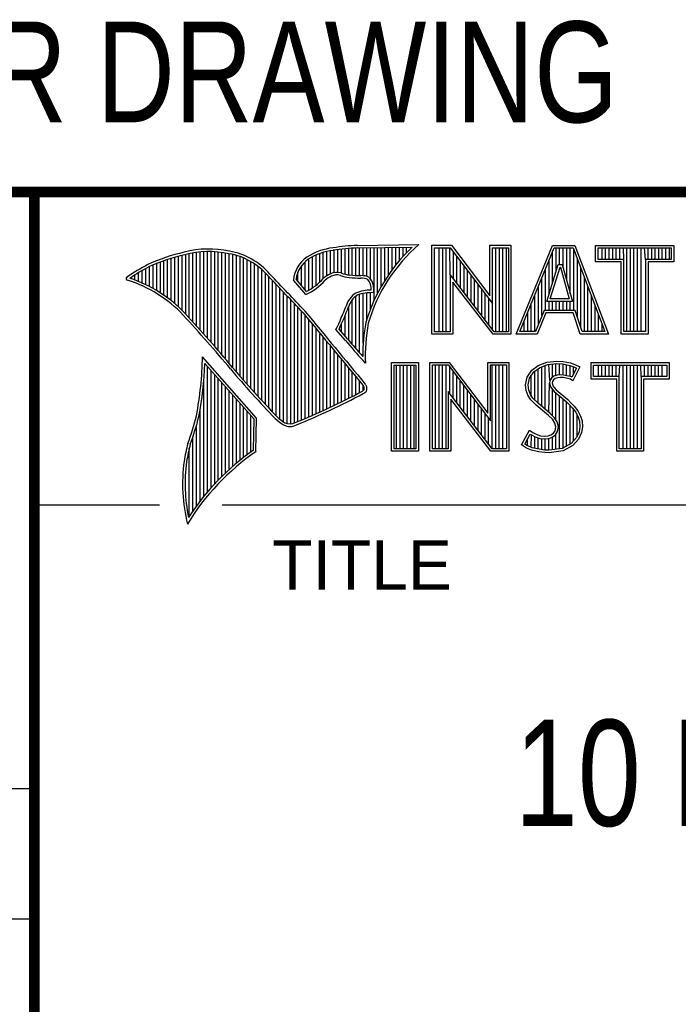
# Model space of a CAD drawing. Header units: inches. Extents: x 0 to 22, y 0 to 17.
# Tile 4 of 10: x 16.3 to 17.6, y 1.4 to 3.3. Entities that reach past the tile are written whole.
import ezdxf

# ---------------------------------------------------------------- set-up
doc = ezdxf.new("R2010")
doc.units = ezdxf.units.IN
doc.header["$LTSCALE"] = 1.21
doc.header["$MEASUREMENT"] = 0
doc.layers.get('0').update_dxf_attribs({"linetype": 'CONTINUOUS'})
doc.layers.add('NOTE', color=7, linetype='CONTINUOUS')
doc.styles.get("Standard").update_dxf_attribs({"font": 'txt', "width": 0.8})
doc.styles.add('TEXTSTYLE_2', font='txt')

msp = doc.modelspace()

# ---------------------------------------------------------------- linework, layer by layer
at = {"color": 2, "linetype": 'CONTINUOUS'}
for p, q in [((16.3737, 2.9596), (21.5037, 2.9596)), ((16.3737, 2.9596), (16.3737, 1.2496)), ((16.375, 2.96), (21.5, 2.96)), ((16.9838, 2.8589), (17.0997, 2.8607)), ((17.1243, 2.8592), (17.1609, 2.8592)), ((17.1243, 2.6915), (17.1243, 2.8592)), ((17.1609, 2.8592), (17.2334, 2.7636)), ((17.2334, 2.8592), (17.2732, 2.8592)), ((17.2334, 2.7636), (17.2334, 2.8592)), ((17.2732, 2.8592), (17.2732, 2.6915)), ((17.2831, 2.6915), (17.3516, 2.8591)), ((17.3516, 2.8591), (17.3938, 2.8591)), ((17.3938, 2.8591), (17.4574, 2.6915)), ((17.4327, 2.8591), (17.5802, 2.8591)), ((17.4327, 2.8278), (17.4327, 2.8591)), ((17.5802, 2.8591), (17.5802, 2.8278)), ((16.6533, 2.7366), (16.6533, 2.8403)), ((16.6602, 2.7295), (16.6602, 2.8419)), ((16.667, 2.7221), (16.667, 2.8435)), ((16.6738, 2.7146), (16.6738, 2.8449)), ((16.6806, 2.707), (16.6806, 2.8459)), ((16.6875, 2.6995), (16.6875, 2.8467)), ((16.6943, 2.6918), (16.6943, 2.8472)), ((16.7011, 2.6841), (16.7011, 2.8474)), ((16.708, 2.6764), (16.708, 2.8474)), ((16.7148, 2.6685), (16.7148, 2.847)), ((16.7216, 2.6607), (16.7216, 2.8465)), ((16.7284, 2.6527), (16.7284, 2.8456)), ((16.7353, 2.6447), (16.7353, 2.8445)), ((16.7421, 2.6366), (16.7421, 2.8431)), ((16.7489, 2.6285), (16.7489, 2.8417)), ((16.9059, 2.7837), (16.9059, 2.8408)), ((16.9128, 2.7896), (16.9128, 2.8436)), ((16.9196, 2.7966), (16.9196, 2.8459)), ((16.9264, 2.8018), (16.9264, 2.8477)), ((16.9332, 2.8053), (16.9332, 2.849)), ((16.9401, 2.8077), (16.9401, 2.8499)), ((16.9469, 2.8082), (16.9469, 2.8509)), ((16.9537, 2.8069), (16.9537, 2.8518)), ((16.9606, 2.8048), (16.9606, 2.8525)), ((16.9674, 2.8034), (16.9674, 2.8531)), ((16.9742, 2.8027), (16.9742, 2.8536)), ((16.981, 2.8023), (16.981, 2.854)), ((16.9839, 2.8541), (17.087, 2.8557)), ((16.9879, 2.802), (16.9879, 2.8542)), ((16.9947, 2.8019), (16.9947, 2.8543)), ((17.0015, 2.8005), (17.0015, 2.8544)), ((17.0083, 2.7963), (17.0083, 2.8545)), ((17.0152, 2.755), (17.0152, 2.8546)), ((17.022, 2.7691), (17.022, 2.8547)), ((17.0288, 2.7817), (17.0288, 2.8548)), ((17.0357, 2.7931), (17.0357, 2.8549)), ((17.0425, 2.8035), (17.0425, 2.855)), ((17.0493, 2.8131), (17.0493, 2.8551)), ((17.0561, 2.822), (17.0561, 2.8552)), ((17.063, 2.8303), (17.063, 2.8553)), ((17.0698, 2.8381), (17.0698, 2.8554)), ((17.0766, 2.8454), (17.0766, 2.8555)), ((17.1291, 2.8543), (17.1585, 2.8543)), ((17.1291, 2.6963), (17.1291, 2.8543)), ((17.1381, 2.6963), (17.1381, 2.8543)), ((17.1447, 2.6963), (17.1447, 2.8543)), ((17.1514, 2.6963), (17.1514, 2.8543)), ((17.1589, 2.8042), (17.1581, 2.8543)), ((17.1585, 2.8543), (17.2383, 2.7492)), ((17.1648, 2.7965), (17.1648, 2.8461)), ((17.2383, 2.8543), (17.2684, 2.8543)), ((17.2383, 2.7492), (17.2383, 2.8543)), ((17.2449, 2.6963), (17.2449, 2.8543)), ((17.2515, 2.6963), (17.2515, 2.8543)), ((17.2582, 2.6963), (17.2582, 2.8543)), ((17.2649, 2.6963), (17.2649, 2.8543)), ((17.2684, 2.8543), (17.2684, 2.6963)), ((17.2903, 2.6964), (17.3548, 2.8542)), ((17.3517, 2.7882), (17.3517, 2.8465)), ((17.3548, 2.8542), (17.3905, 2.8542)), ((17.3583, 2.8098), (17.3583, 2.8542)), ((17.365, 2.8228), (17.365, 2.8542)), ((17.3717, 2.817), (17.3717, 2.8542)), ((17.3784, 2.7925), (17.3784, 2.8542)), ((17.385, 2.7679), (17.385, 2.8542)), ((17.3905, 2.8542), (17.4504, 2.6964)), ((17.3917, 2.7364), (17.3917, 2.851)), ((17.4375, 2.8542), (17.5753, 2.8542)), ((17.4375, 2.8327), (17.4375, 2.8542)), ((17.4451, 2.8327), (17.4451, 2.8542)), ((17.4518, 2.8327), (17.4518, 2.8542)), ((17.4585, 2.8327), (17.4585, 2.8542)), ((17.4652, 2.8327), (17.4652, 2.8542)), ((17.4718, 2.8327), (17.4718, 2.8542)), ((17.4785, 2.8327), (17.4785, 2.8542)), ((17.4859, 2.8327), (17.4852, 2.8542)), ((17.4919, 2.6964), (17.4919, 2.8542)), ((17.4985, 2.6964), (17.4985, 2.8542)), ((17.5052, 2.6964), (17.5052, 2.8542)), ((17.5119, 2.6964), (17.5119, 2.8542)), ((17.5186, 2.6964), (17.5186, 2.8542)), ((17.5269, 2.8327), (17.5252, 2.8542)), ((17.5319, 2.8327), (17.5319, 2.8542)), ((17.5386, 2.8327), (17.5386, 2.8542)), ((17.5453, 2.8327), (17.5453, 2.8542)), ((17.5519, 2.8327), (17.5519, 2.8542)), ((17.5586, 2.8327), (17.5586, 2.8542)), ((17.5653, 2.8327), (17.5653, 2.8542)), ((17.572, 2.8327), (17.572, 2.8542)), ((17.5753, 2.8542), (17.5753, 2.8327)), ((16.5987, 2.7778), (16.5987, 2.8221)), ((16.6055, 2.7738), (16.6055, 2.8249)), ((16.6124, 2.7696), (16.6124, 2.8276)), ((16.6192, 2.765), (16.6192, 2.8301)), ((16.626, 2.7601), (16.626, 2.8325)), ((16.6329, 2.7549), (16.6329, 2.8347)), ((16.6397, 2.7492), (16.6397, 2.8367)), ((16.6465, 2.7431), (16.6465, 2.8386)), ((16.7557, 2.6204), (16.7557, 2.84)), ((16.7626, 2.6125), (16.7626, 2.8378)), ((16.7694, 2.6046), (16.7694, 2.8352)), ((16.7762, 2.5968), (16.7762, 2.8321)), ((16.7831, 2.5891), (16.7831, 2.8284)), ((16.7899, 2.5815), (16.7899, 2.8242)), ((16.8855, 2.7749), (16.8855, 2.8281)), ((16.8923, 2.7747), (16.8923, 2.8335)), ((16.8991, 2.7788), (16.8991, 2.8375)), ((17.1714, 2.7879), (17.1714, 2.8373)), ((17.1781, 2.7792), (17.1781, 2.8285)), ((17.3409, 2.7533), (17.3624, 2.8228)), ((17.345, 2.7666), (17.345, 2.8302)), ((17.3624, 2.8228), (17.3701, 2.8228)), ((17.3701, 2.8228), (17.389, 2.7533)), ((17.3984, 2.7232), (17.3984, 2.8334)), ((17.481, 2.8278), (17.4327, 2.8278)), ((17.4859, 2.8327), (17.4375, 2.8327)), ((17.481, 2.6915), (17.481, 2.8278)), ((17.4859, 2.6964), (17.4859, 2.8327)), ((17.5753, 2.8327), (17.5269, 2.8327)), ((17.5269, 2.8327), (17.5269, 2.6964)), ((17.5802, 2.8278), (17.5318, 2.8278)), ((17.5318, 2.8278), (17.5318, 2.6915)), ((16.5646, 2.7936), (16.5646, 2.8033)), ((16.5714, 2.7909), (16.5714, 2.8075)), ((16.5782, 2.788), (16.5782, 2.8116)), ((16.5851, 2.7849), (16.5851, 2.8154)), ((16.5919, 2.7815), (16.5919, 2.819)), ((16.7967, 2.5739), (16.7967, 2.8193)), ((16.8035, 2.5665), (16.8035, 2.8136)), ((16.8104, 2.5591), (16.8104, 2.807)), ((16.8718, 2.791), (16.8718, 2.8085)), ((16.8786, 2.783), (16.8786, 2.8206)), ((17.2418, 2.6963), (17.1589, 2.8042)), ((17.1589, 2.8042), (17.1589, 2.6963)), ((17.1848, 2.7705), (17.1848, 2.8197)), ((17.1915, 2.7618), (17.1915, 2.8109)), ((17.3383, 2.7364), (17.3383, 2.8138)), ((17.3475, 2.7581), (17.3659, 2.8179)), ((17.3659, 2.8179), (17.3664, 2.8179)), ((17.3664, 2.8179), (17.3827, 2.7581)), ((17.4051, 2.7034), (17.4051, 2.8158)), ((16.5578, 2.796), (16.5578, 2.7989)), ((16.8172, 2.5519), (16.8172, 2.7996)), ((16.824, 2.5447), (16.824, 2.7924)), ((16.8308, 2.5375), (16.8308, 2.7853)), ((16.8864, 2.7664), (16.8632, 2.7937)), ((16.8877, 2.7723), (16.8682, 2.7952)), ((17.2395, 2.6915), (17.1637, 2.7899)), ((17.1637, 2.7899), (17.1637, 2.6915)), ((17.1981, 2.7531), (17.1981, 2.8021)), ((17.2048, 2.7445), (17.2048, 2.7933)), ((17.2115, 2.7358), (17.2115, 2.7845)), ((17.3316, 2.7267), (17.3316, 2.7975)), ((17.4118, 2.6964), (17.4118, 2.7982)), ((16.8377, 2.5314), (16.8377, 2.7781)), ((16.8445, 2.5262), (16.8445, 2.7709)), ((16.9879, 2.6563), (16.9879, 2.7665)), ((16.9947, 2.6748), (16.9947, 2.7683)), ((17.0015, 2.7195), (17.0015, 2.7694)), ((17.0083, 2.7388), (17.0083, 2.7698)), ((17.2182, 2.7271), (17.2182, 2.7757)), ((17.2248, 2.7184), (17.2248, 2.7669)), ((17.325, 2.7101), (17.325, 2.7812)), ((17.4184, 2.6964), (17.4184, 2.7806)), ((16.8513, 2.523), (16.8513, 2.7637)), ((16.8581, 2.5224), (16.8581, 2.7565)), ((16.865, 2.5241), (16.865, 2.7493)), ((16.9742, 2.672), (16.9742, 2.7568)), ((16.981, 2.664), (16.981, 2.7634)), ((17.2315, 2.7098), (17.2315, 2.7581)), ((17.2382, 2.7011), (17.2383, 2.7492)), ((17.3116, 2.6964), (17.3116, 2.7485)), ((17.3183, 2.6964), (17.3183, 2.7648)), ((17.389, 2.7533), (17.3409, 2.7533)), ((17.345, 2.7364), (17.345, 2.7533)), ((17.3827, 2.7581), (17.3475, 2.7581)), ((17.3517, 2.7364), (17.3517, 2.7533)), ((17.3583, 2.7364), (17.3583, 2.7533)), ((17.365, 2.7364), (17.365, 2.7533)), ((17.3717, 2.7364), (17.3717, 2.7533)), ((17.3784, 2.7364), (17.3784, 2.7533)), ((17.385, 2.7364), (17.385, 2.7533)), ((17.4251, 2.6964), (17.4251, 2.763)), ((16.8718, 2.527), (16.8718, 2.7421)), ((16.8786, 2.5298), (16.8786, 2.7348)), ((16.9674, 2.6802), (16.9674, 2.7444)), ((17.3049, 2.6964), (17.3049, 2.7322)), ((17.3356, 2.7364), (17.3195, 2.6964)), ((17.3388, 2.7316), (17.3228, 2.6915)), ((17.394, 2.7364), (17.3356, 2.7364)), ((17.3905, 2.7316), (17.3388, 2.7316)), ((17.4039, 2.6915), (17.3905, 2.7316)), ((17.4074, 2.6964), (17.394, 2.7364)), ((17.4318, 2.6964), (17.4318, 2.7455)), ((16.8855, 2.5327), (16.8855, 2.727)), ((16.8923, 2.5356), (16.8923, 2.7187)), ((16.8991, 2.5385), (16.8991, 2.7104)), ((16.9537, 2.696), (16.9537, 2.7109)), ((16.9606, 2.6882), (16.9606, 2.7266)), ((17.2983, 2.6964), (17.2983, 2.7158)), ((17.4385, 2.6964), (17.4385, 2.7279)), ((17.4451, 2.6964), (17.4451, 2.7103)), ((16.9059, 2.5415), (16.9059, 2.7022)), ((16.9128, 2.5446), (16.9128, 2.6939)), ((16.9616, 2.6797), (16.9434, 2.7005)), ((16.9653, 2.6828), (16.9492, 2.7013)), ((17.1589, 2.6963), (17.1291, 2.6963)), ((17.2684, 2.6963), (17.2418, 2.6963)), ((17.3195, 2.6964), (17.2903, 2.6964)), ((17.4504, 2.6964), (17.4074, 2.6964)), ((17.5269, 2.6964), (17.4859, 2.6964)), ((16.9196, 2.5477), (16.9196, 2.6856)), ((16.9264, 2.5508), (16.9264, 2.6774)), ((17.1637, 2.6915), (17.1243, 2.6915)), ((17.2732, 2.6915), (17.2395, 2.6915)), ((17.3228, 2.6915), (17.2831, 2.6915)), ((17.4574, 2.6915), (17.4039, 2.6915)), ((17.5318, 2.6915), (17.481, 2.6915)), ((16.9332, 2.554), (16.9332, 2.6691)), ((16.9401, 2.5573), (16.9401, 2.6608)), ((16.7939, 2.533), (16.6919, 2.6489)), ((16.789, 2.5312), (16.6964, 2.6365)), ((16.9469, 2.5606), (16.9469, 2.6526)), ((16.9537, 2.5639), (16.9537, 2.6443)), ((16.9606, 2.5673), (16.9606, 2.6361)), ((16.999, 2.637), (16.9946, 2.6418)), ((17.0482, 2.6383), (17.0988, 2.6383)), ((17.0482, 2.4708), (17.0482, 2.6383)), ((17.0988, 2.6383), (17.0988, 2.4708)), ((17.1205, 2.6385), (17.1571, 2.6385)), ((17.1205, 2.4708), (17.1205, 2.6385)), ((17.1571, 2.6385), (17.2296, 2.5429)), ((17.2296, 2.6385), (17.2694, 2.6385)), ((17.2296, 2.5429), (17.2296, 2.6385)), ((17.2694, 2.6385), (17.2694, 2.4708)), ((17.3245, 2.6324), (17.3412, 2.639)), ((17.3412, 2.639), (17.3596, 2.641)), ((17.3424, 2.6343), (17.3597, 2.6362)), ((17.3581, 2.6135), (17.3581, 2.636)), ((17.3596, 2.641), (17.372, 2.6402)), ((17.3597, 2.6362), (17.3713, 2.6354)), ((17.372, 2.6402), (17.3856, 2.6373)), ((17.3856, 2.6373), (17.3939, 2.6344)), ((17.4242, 2.6383), (17.5717, 2.6383)), ((17.4242, 2.607), (17.4242, 2.6383)), ((17.5717, 2.6383), (17.5717, 2.607)), ((16.7011, 2.3939), (16.7011, 2.6311)), ((16.708, 2.4018), (16.708, 2.6233)), ((16.9674, 2.5708), (16.9674, 2.6278)), ((16.9742, 2.5743), (16.9742, 2.6195)), ((17.0531, 2.6334), (17.0939, 2.6334)), ((17.0531, 2.4756), (17.0531, 2.6334)), ((17.0577, 2.4756), (17.0577, 2.6334)), ((17.0644, 2.4756), (17.0644, 2.6334)), ((17.071, 2.4756), (17.071, 2.6334)), ((17.0777, 2.4756), (17.0777, 2.6334)), ((17.0844, 2.4756), (17.0844, 2.6334)), ((17.0911, 2.4756), (17.0911, 2.6334)), ((17.0939, 2.6334), (17.0939, 2.4756)), ((17.1253, 2.6336), (17.1547, 2.6336)), ((17.1253, 2.4756), (17.1253, 2.6336)), ((17.1311, 2.4756), (17.1311, 2.6336)), ((17.1378, 2.4756), (17.1378, 2.6336)), ((17.1445, 2.4756), (17.1445, 2.6336)), ((17.1511, 2.4756), (17.1511, 2.6336)), ((17.1547, 2.6336), (17.2345, 2.5284)), ((17.1578, 2.5799), (17.1578, 2.6295)), ((17.1645, 2.5712), (17.1645, 2.6207)), ((17.2345, 2.6336), (17.2646, 2.6336)), ((17.2345, 2.5284), (17.2345, 2.6336)), ((17.2379, 2.4756), (17.2379, 2.6336)), ((17.2446, 2.4756), (17.2446, 2.6336)), ((17.2513, 2.4756), (17.2513, 2.6336)), ((17.2579, 2.4756), (17.2579, 2.6336)), ((17.2646, 2.6336), (17.2646, 2.4756)), ((17.3037, 2.6105), (17.3127, 2.6238)), ((17.3083, 2.6086), (17.3162, 2.6204)), ((17.3127, 2.6238), (17.3245, 2.6324)), ((17.3162, 2.6204), (17.3269, 2.6281)), ((17.318, 2.5677), (17.318, 2.6217)), ((17.3247, 2.561), (17.3247, 2.6265)), ((17.3269, 2.6281), (17.3424, 2.6343)), ((17.3314, 2.5555), (17.3314, 2.6299)), ((17.338, 2.5499), (17.338, 2.6326)), ((17.3466, 2.6041), (17.3447, 2.6345)), ((17.3514, 2.6103), (17.3514, 2.6353)), ((17.3647, 2.6146), (17.3647, 2.6358)), ((17.3713, 2.6354), (17.3843, 2.6326)), ((17.3714, 2.6146), (17.3714, 2.6353)), ((17.3781, 2.6134), (17.3781, 2.6339)), ((17.3843, 2.6326), (17.3921, 2.6299)), ((17.3848, 2.6117), (17.3848, 2.6324)), ((17.3966, 2.6278), (17.3879, 2.6106)), ((17.4031, 2.6301), (17.3899, 2.6036)), ((17.3914, 2.6176), (17.3914, 2.6301)), ((17.3921, 2.6299), (17.3966, 2.6278)), ((17.3939, 2.6344), (17.4031, 2.6301)), ((17.429, 2.6334), (17.5669, 2.6334)), ((17.429, 2.6119), (17.429, 2.6334)), ((17.4382, 2.6119), (17.4382, 2.6334)), ((17.4448, 2.6119), (17.4448, 2.6334)), ((17.4515, 2.6119), (17.4515, 2.6334)), ((17.4582, 2.6119), (17.4582, 2.6334)), ((17.4649, 2.6119), (17.4649, 2.6334)), ((17.4716, 2.6119), (17.4716, 2.6334)), ((17.4774, 2.6119), (17.4782, 2.6334)), ((17.4849, 2.4756), (17.4849, 2.6334)), ((17.4916, 2.4756), (17.4916, 2.6334)), ((17.4983, 2.4756), (17.4983, 2.6334)), ((17.5049, 2.4756), (17.5049, 2.6334)), ((17.5116, 2.4756), (17.5116, 2.6334)), ((17.5185, 2.6119), (17.5183, 2.6334)), ((17.525, 2.6119), (17.525, 2.6334)), ((17.5316, 2.6119), (17.5316, 2.6334)), ((17.5383, 2.6119), (17.5383, 2.6334)), ((17.545, 2.6119), (17.545, 2.6334)), ((17.5517, 2.6119), (17.5517, 2.6334)), ((17.5583, 2.6119), (17.5583, 2.6334)), ((17.5669, 2.6334), (17.5669, 2.6119)), ((16.6943, 2.3857), (16.6943, 2.603)), ((16.7148, 2.4093), (16.7148, 2.6156)), ((16.7216, 2.4165), (16.7216, 2.6078)), ((16.7284, 2.4233), (16.7284, 2.6001)), ((16.981, 2.5778), (16.981, 2.6113)), ((16.9879, 2.5814), (16.9879, 2.603)), ((17.1712, 2.5625), (17.1712, 2.6119)), ((17.1778, 2.5539), (17.1778, 2.6031)), ((17.3009, 2.5961), (17.3037, 2.6105)), ((17.3058, 2.5959), (17.3083, 2.6086)), ((17.3113, 2.5744), (17.3113, 2.6131)), ((17.3447, 2.5443), (17.3461, 2.5993)), ((17.3466, 2.6041), (17.3461, 2.5993)), ((17.3461, 2.5993), (17.3477, 2.5922)), ((17.3497, 2.609), (17.3466, 2.6041)), ((17.3543, 2.6124), (17.3497, 2.609)), ((17.3513, 2.6025), (17.351, 2.5996)), ((17.351, 2.5996), (17.3521, 2.5944)), ((17.3533, 2.6056), (17.3513, 2.6025)), ((17.3565, 2.6079), (17.3533, 2.6056)), ((17.3604, 2.6142), (17.3543, 2.6124)), ((17.3614, 2.6094), (17.3565, 2.6079)), ((17.3664, 2.6148), (17.3604, 2.6142)), ((17.3665, 2.6099), (17.3614, 2.6094)), ((17.3726, 2.6145), (17.3664, 2.6148)), ((17.372, 2.6097), (17.3665, 2.6099)), ((17.3807, 2.6079), (17.372, 2.6097)), ((17.3819, 2.6126), (17.3726, 2.6145)), ((17.3853, 2.6065), (17.3807, 2.6079)), ((17.3873, 2.6109), (17.3819, 2.6126)), ((17.3899, 2.6036), (17.3853, 2.6065)), ((17.3879, 2.6106), (17.3873, 2.6109)), ((17.4726, 2.607), (17.4242, 2.607)), ((17.4774, 2.6119), (17.429, 2.6119)), ((17.4726, 2.4708), (17.4726, 2.607)), ((17.4774, 2.4756), (17.4774, 2.6119)), ((17.5669, 2.6119), (17.5185, 2.6119)), ((17.5185, 2.6119), (17.5185, 2.4756)), ((17.5717, 2.607), (17.5233, 2.607)), ((17.5233, 2.607), (17.5233, 2.4708)), ((16.7353, 2.4299), (16.7353, 2.5923)), ((16.7421, 2.4363), (16.7421, 2.5846)), ((16.9947, 2.5853), (16.9947, 2.5948)), ((17.238, 2.4756), (17.1551, 2.5834)), ((17.1551, 2.5834), (17.1551, 2.4756)), ((17.1845, 2.5452), (17.1845, 2.5943)), ((17.1912, 2.5365), (17.1912, 2.5855)), ((17.302, 2.5852), (17.3009, 2.5961)), ((17.3058, 2.5754), (17.302, 2.5852)), ((17.3068, 2.5863), (17.3058, 2.5959)), ((17.3101, 2.5777), (17.3068, 2.5863)), ((17.3477, 2.5922), (17.3547, 2.5835)), ((17.3514, 2.5381), (17.3514, 2.5876)), ((17.3521, 2.5944), (17.3582, 2.5869)), ((17.3547, 2.5835), (17.3771, 2.5649)), ((17.3581, 2.5298), (17.3581, 2.5807)), ((17.3582, 2.5869), (17.3804, 2.5685)), ((16.7489, 2.4424), (16.7489, 2.5768)), ((16.7557, 2.4482), (16.7557, 2.569)), ((17.2356, 2.4708), (17.1599, 2.5692)), ((17.1599, 2.5692), (17.1599, 2.4708)), ((17.1979, 2.5278), (17.1979, 2.5767)), ((17.2045, 2.5192), (17.2045, 2.5679)), ((17.3109, 2.5679), (17.3058, 2.5754)), ((17.3147, 2.571), (17.3101, 2.5777)), ((17.3153, 2.5636), (17.3109, 2.5679)), ((17.3243, 2.5614), (17.3147, 2.571)), ((17.321, 2.5578), (17.3153, 2.5636)), ((17.3647, 2.4755), (17.3647, 2.5752)), ((17.3714, 2.4763), (17.3714, 2.5696)), ((17.3771, 2.5649), (17.383, 2.559)), ((17.3781, 2.4808), (17.3781, 2.5639)), ((17.3804, 2.5685), (17.3864, 2.5624)), ((17.3864, 2.5624), (17.3925, 2.5561)), ((16.6875, 2.377), (16.6875, 2.5502)), ((16.7626, 2.4538), (16.7626, 2.5613)), ((16.7694, 2.4592), (16.7694, 2.5535)), ((16.7762, 2.4644), (16.7762, 2.5458)), ((17.2112, 2.5105), (17.2112, 2.5591)), ((17.2179, 2.5018), (17.2179, 2.5503)), ((17.3441, 2.5385), (17.321, 2.5578)), ((17.3474, 2.5421), (17.3243, 2.5614)), ((17.383, 2.559), (17.3888, 2.5529)), ((17.3848, 2.4834), (17.3848, 2.5571)), ((17.3888, 2.5529), (17.3953, 2.5446)), ((17.3914, 2.4908), (17.3914, 2.5495)), ((17.3925, 2.5561), (17.3994, 2.5472)), ((17.3953, 2.5446), (17.4001, 2.535)), ((17.3994, 2.5472), (17.4046, 2.5368)), ((16.7831, 2.4694), (16.7831, 2.538)), ((16.788, 2.4729), (16.789, 2.5312)), ((16.7927, 2.4704), (16.7939, 2.533)), ((17.2246, 2.4931), (17.2246, 2.5415)), ((17.2312, 2.4844), (17.2312, 2.5327)), ((17.3516, 2.5311), (17.3441, 2.5385)), ((17.3554, 2.5341), (17.3474, 2.5421)), ((17.3559, 2.5241), (17.3516, 2.5311)), ((17.3604, 2.5261), (17.3554, 2.5341)), ((17.3629, 2.5171), (17.3604, 2.5261)), ((17.3981, 2.4982), (17.3981, 2.5389)), ((17.4001, 2.535), (17.4024, 2.5275)), ((17.4024, 2.5275), (17.4031, 2.5174)), ((17.4046, 2.5368), (17.4072, 2.5285)), ((17.4072, 2.5285), (17.408, 2.5172)), ((16.6806, 2.368), (16.6806, 2.52)), ((17.2931, 2.483), (17.3081, 2.5106)), ((17.3081, 2.5106), (17.3144, 2.506)), ((17.3144, 2.506), (17.3207, 2.5028)), ((17.3536, 2.5051), (17.3565, 2.5097)), ((17.3579, 2.5169), (17.3559, 2.5241)), ((17.3565, 2.5097), (17.3579, 2.5169)), ((17.3572, 2.5017), (17.3611, 2.5079)), ((17.3611, 2.5079), (17.3629, 2.5171)), ((17.4016, 2.5077), (17.3967, 2.4966)), ((17.4063, 2.5063), (17.4008, 2.4939)), ((17.4031, 2.5174), (17.4016, 2.5077)), ((17.408, 2.5172), (17.4063, 2.5063)), ((16.6738, 2.3584), (16.6738, 2.4982)), ((17.2995, 2.4845), (17.3097, 2.5034)), ((17.3047, 2.481), (17.3047, 2.4941)), ((17.3097, 2.5034), (17.3119, 2.5018)), ((17.3113, 2.478), (17.3119, 2.5018)), ((17.3119, 2.5018), (17.3189, 2.4983)), ((17.318, 2.4765), (17.318, 2.4986)), ((17.3189, 2.4983), (17.328, 2.4952)), ((17.3207, 2.5028), (17.3291, 2.5)), ((17.3247, 2.475), (17.3247, 2.4963)), ((17.328, 2.4952), (17.3365, 2.4942)), ((17.3291, 2.5), (17.3366, 2.4991)), ((17.3314, 2.474), (17.3314, 2.4948)), ((17.3365, 2.4942), (17.3446, 2.4949)), ((17.3366, 2.4991), (17.3435, 2.4997)), ((17.338, 2.473), (17.338, 2.494)), ((17.3435, 2.4997), (17.3487, 2.5017)), ((17.3446, 2.4949), (17.351, 2.4974)), ((17.3447, 2.4728), (17.3447, 2.4949)), ((17.3487, 2.5017), (17.3536, 2.5051)), ((17.351, 2.4974), (17.3572, 2.5017)), ((17.3514, 2.4737), (17.3514, 2.4975)), ((17.3581, 2.4746), (17.3581, 2.5024)), ((17.3967, 2.4966), (17.3868, 2.4857)), ((17.4008, 2.4939), (17.3899, 2.4818)), ((16.667, 2.3482), (16.667, 2.477)), ((17.0988, 2.4708), (17.0482, 2.4708)), ((17.0939, 2.4756), (17.0531, 2.4756)), ((17.1599, 2.4708), (17.1205, 2.4708)), ((17.1551, 2.4756), (17.1253, 2.4756)), ((17.2694, 2.4708), (17.2356, 2.4708)), ((17.2646, 2.4756), (17.238, 2.4756)), ((17.3026, 2.4766), (17.2931, 2.483)), ((17.3049, 2.4809), (17.2995, 2.4845)), ((17.3118, 2.4729), (17.3026, 2.4766)), ((17.3132, 2.4775), (17.3049, 2.4809)), ((17.3254, 2.47), (17.3118, 2.4729)), ((17.3262, 2.4748), (17.3132, 2.4775)), ((17.3369, 2.4683), (17.3254, 2.47)), ((17.3373, 2.4731), (17.3262, 2.4748)), ((17.345, 2.4729), (17.3373, 2.4731)), ((17.3699, 2.4761), (17.345, 2.4729)), ((17.3714, 2.4714), (17.3452, 2.468)), ((17.3868, 2.4857), (17.3699, 2.4761)), ((17.3899, 2.4818), (17.3714, 2.4714)), ((17.5233, 2.4708), (17.4726, 2.4708)), ((17.5185, 2.4756), (17.4774, 2.4756)), ((17.3452, 2.468), (17.3369, 2.4683)), ((16.375, 2.37), (16.6109, 2.37)), ((16.7288, 2.37), (21.5, 2.37)), ((13.61, 1.835), (16.375, 1.835)), ((16.375, 1.5888), (13.61, 1.5888))]:
    msp.add_line(p, q, dxfattribs=at)
at = {"color": 7, "linetype": 'CONTINUOUS', "const_width": 0.02}
for points in [[(13.6, 2.9595), (21.5, 2.96)], [(16.375, 2.96), (16.375, 0.5)]]:
    msp.add_lwpolyline(points, dxfattribs=at)
at = {"color": 2, "linetype": 'CONTINUOUS'}
for centre, radius, start, end in [((17.0005, 2.4511), 0.4082, 92.3475, 98.8367), ((17.308, 2.6221), 0.3168, 131.1193, 163.4132), ((16.7315, 2.5144), 0.3399, 102.6162, 114.8514), ((16.7315, 2.5144), 0.3351, 102.5989, 114.8296), ((16.7034, 2.6747), 0.1775, 77.2819, 105.0682), ((16.7034, 2.6747), 0.1727, 77.2314, 105.1003), ((16.7222, 2.7226), 0.1221, 40.1653, 80.8429), ((16.7222, 2.7226), 0.1269, 40.2333, 80.7735), ((16.9502, 2.7423), 0.1128, 96.3009, 123.1685), ((16.9502, 2.7423), 0.108, 96.2443, 123.1259), ((17.0005, 2.4511), 0.4034, 92.3569, 98.8525), ((17.308, 2.6221), 0.3216, 133.4014, 163.4571), ((16.7759, 2.4698), 0.3996, 117.9347, 124.5691), ((16.923, 2.7875), 0.0602, 125.032, 174.0466), ((16.923, 2.7875), 0.0554, 125.1142, 171.9572), ((16.7759, 2.4698), 0.3948, 117.954, 124.0374), ((9.199, -4.4944), 10.5518, 43.24607, 43.76701), ((16.9517, 2.7612), 0.0478, 112.9196, 132.2699), ((16.9455, 2.7813), 0.0269, 72.6128, 117.3853), ((16.9455, 2.7813), 0.0221, 72.9381, 117.8635), ((16.977, 2.8697), 0.067, 249.4455, 263.1373), ((16.9944, 3.0501), 0.2482, 264.1189, 269.068), ((16.5507, 2.7963), 0.00298, 121.3543, 265.8048), ((16.4773, 2.5601), 0.2445, 43.1672, 72.5708), ((16.4772, 2.5601), 0.2493, 43.1664, 71.8497), ((9.1994, -4.4938), 10.5463, 43.2461, 43.76704), ((16.8429, 2.8642), 0.107, 293.9928, 318.4439), ((16.8429, 2.8642), 0.1022, 295.9966, 318.5916), ((16.9517, 2.7612), 0.043, 112.6662, 131.9321), ((16.977, 2.8697), 0.0718, 249.5515, 263.1636), ((16.9944, 3.0501), 0.253, 264.1107, 269.1006), ((16.9917, 2.7681), 0.0339, 64.4685, 92.2537), ((16.9917, 2.7681), 0.0291, 66.3231, 92.5053), ((16.9825, 2.7769), 0.0275, 355.2987, 40.4494), ((16.9825, 2.7769), 0.0323, 347.1178, 42.4037), ((17.0047, 2.732), 0.0441, 122.6948, 163.4996), ((17.0094, 2.698), 0.0767, 89.6565, 111.8738), ((17.0094, 2.698), 0.0719, 86.3769, 111.5054), ((17.0047, 2.732), 0.0393, 123.3496, 163.7165), ((14.6639, 0.8852), 2.7178, 39.9159, 42.7668), ((117.205, 85.4976), 130.0576, 219.522219, 219.6006), ((117.1292, 85.4341), 129.954, 219.521832, 219.600442), ((16.5488, 2.8964), 0.4406, 333.6063, 339.8409), ((16.5488, 2.8963), 0.4454, 334.022, 339.8635), ((14.6645, 0.8858), 2.7122, 39.9143, 42.7655), ((17.3248, 2.6518), 0.3309, 169.2392, 180.3763), ((17.3248, 2.6518), 0.3261, 169.2807, 182.6075), ((17.5234, 3.1364), 0.724, 219.1087, 223.0885), ((17.5234, 3.1364), 0.7192, 219.1032, 222.5932), ((16.0461, 2.6599), 0.6459, 349.0852, 359.0204), ((16.0461, 2.6599), 0.6507, 349.0758, 357.94), ((18.1342, 3.7937), 1.815, 220.0434, 224.0127), ((18.1343, 3.7937), 1.8102, 220.042, 224.0069), ((16.3916, 3.7016), 1.269, 291.9871, 298.2491), ((16.98, 2.6057), 0.0252, 299.2501, 311.2614), ((16.98, 2.6057), 0.03, 299.1847, 314.8198), ((16.9709, 2.5786), 0.0288, 26.3697, 33.9), ((16.9687, 2.5899), 0.028, 353.6797, 3.043), ((16.9709, 2.5786), 0.0336, 24.6866, 34.3242), ((16.9687, 2.5899), 0.0328, 350.4758, 4.7759), ((16.3917, 3.7016), 1.2737, 291.9984, 298.2504), ((16.2632, 2.6388), 0.4292, 339.0712, 346.3669), ((16.2632, 2.6388), 0.434, 339.1085, 346.381), ((16.9079, 2.6176), 0.116, 227.0911, 236.9191), ((16.9079, 2.6176), 0.1112, 227.1627, 236.7917), ((16.8565, 2.5437), 0.0213, 243.4913, 298.7009), ((16.8565, 2.5437), 0.0261, 242.8484, 298.0511), ((17.0658, 2.3848), 0.4141, 165.9359, 170.6858), ((17.0658, 2.3848), 0.4093, 165.9761, 170.6762), ((17.0508, 2.0969), 0.454, 124.6428, 148.5563), ((17.0508, 2.0969), 0.4588, 124.9509, 147.098), ((16.9723, 2.4095), 0.318, 172.3562, 193.7958), ((16.9723, 2.4095), 0.3132, 172.3688, 191.6866)]:
    msp.add_arc(centre, radius, start, end, dxfattribs=at)

# ---------------------------------------------------------------- texts
at = {"color": 7, "linetype": 'CONTINUOUS', "insert": (16.3742, 3.2811), "char_height": 0.19, "width": 2.432, "attachment_point": 2, "line_spacing_factor": 0.9}
msp.add_mtext('CUSTOMER DRAWING', dxfattribs=at)
at = {"color": 2, "linetype": 'CONTINUOUS', "insert": (16.8235, 2.303), "char_height": 0.093, "width": 0.465, "attachment_point": 1, "line_spacing_factor": 0.9, "style": 'TEXTSTYLE_2'}
msp.add_mtext('TITLE', dxfattribs=at)
at = {"layer": 'NOTE', "color": 7, "linetype": 'CONTINUOUS', "insert": (18.9387, 1.9646), "char_height": 0.2, "width": 4.16, "attachment_point": 2, "line_spacing_factor": 0.9}
msp.add_mtext('10 POSITION SCREW TERMINAL\\PBOARD ONLY', dxfattribs=at)

doc.saveas('drawing.dxf')
